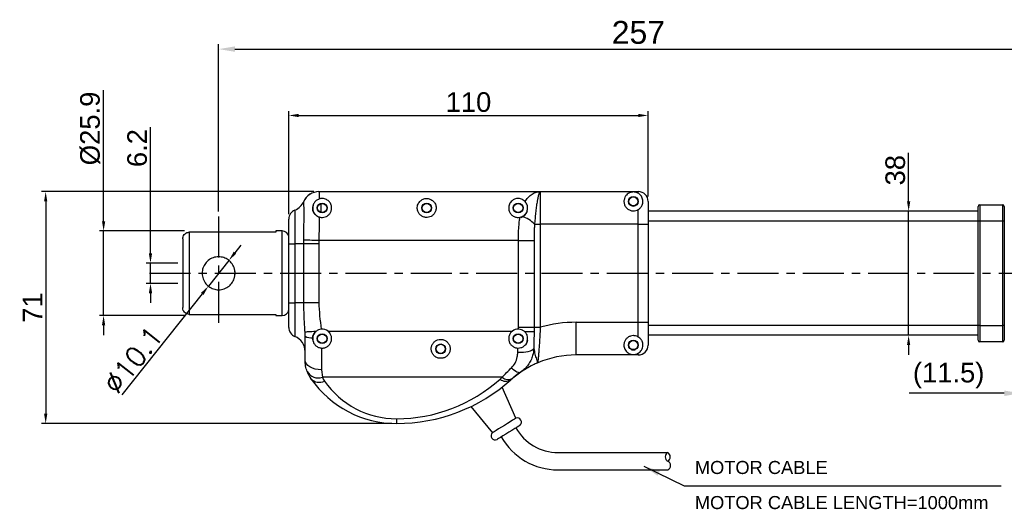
# Model space of a CAD drawing. Extents: x -901 to 3209, y -1525 to 2707.
# Tile 3 of 4: x -782 to -481, y 149 to 299. Entities that reach past the tile are written whole.
import ezdxf

# ---------------------------------------------------------------- set-up
doc = ezdxf.new("R2010")
doc.units = 0
doc.header["$LTSCALE"] = 10
doc.header["$MEASUREMENT"] = 0
doc.header["$PDMODE"] = 3
doc.linetypes.add('CENTER', pattern=[2, 1.25, -0.25, 0.25, -0.25])
doc.layers.get('0').update_dxf_attribs({"linetype": 'CONTINUOUS'})
doc.layers.get('DEFPOINTS').update_dxf_attribs({"linetype": 'CONTINUOUS'})
doc.layers.add('CE', color=2, linetype='CENTER')
doc.layers.add('DIM', color=4, linetype='CONTINUOUS')
doc.styles.add('CHINA', font='PMingLiU.ttf')
doc.styles.get("Standard").update_dxf_attribs({"font": 'ARIAL.TTF'})
doc.dimstyles.new('FU-2D', dxfattribs={"dimscale": 0, "dimtxt": 5, "dimasz": 5, "dimexe": 1.25, "dimexo": 0.625, "dimgap": 1, "dimtad": 1, "dimdec": 4, "dimtxsty": 'STANDARD', "dimcen": 2.5, "dimazin": 3, "dimtfac": 1, "dimtdec": 4, "dimtmove": 0, "dimatfit": 3, "dimtolj": 1, "dimtzin": 0})
doc.dimstyles.new('W_8', dxfattribs={"dimtxt": 8, "dimasz": 3, "dimexe": 3, "dimexo": 3, "dimgap": 2.5, "dimtad": 1, "dimdec": 3, "dimtxsty": 'STANDARD', "dimblk1": 'OPEN', "dimblk2": 'OPEN', "dimsah": 1, "dimcen": -2.5, "dimclrd": 256, "dimclre": 256, "dimclrt": 256, "dimazin": 3, "dimtfac": 0.8, "dimtmove": 0, "dimatfit": 3, "dimtolj": 1})

# ---------------------------------------------------------------- blocks, each defined once
blk = doc.blocks.new('*D27')
at = {"layer": 'DEFPOINTS', "color": 0}
for p in [(-589.7, 269.86), (-589.7, 243.53), (-699.7, 238.11)]:
    blk.add_point(p, dxfattribs=at)
at = {"layer": 'DIM', "color": 0}
for p, q in [((-699.7, 239.61), (-699.7, 271.16)), ((-696.7, 269.86), (-592.7, 269.86)), ((-589.7, 245.03), (-589.7, 271.16))]:
    blk.add_line(p, q, dxfattribs=at)
for points in [[(-696.7, 270.36), (-696.7, 269.36), (-699.7, 269.86)], [(-592.7, 270.36), (-592.7, 269.36), (-589.7, 269.86)]]:
    blk.add_solid(points, dxfattribs=at)
at = {"layer": 'DIM', "color": 0, "insert": (-644.7, 273.92), "char_height": 6, "attachment_point": 5}
blk.add_mtext('\\A1;110', dxfattribs=at)
blk = doc.blocks.new('*D28')
at = {"layer": 'DEFPOINTS', "color": 0}
for p in [(-732.18, 224.63), (-742.04, 218.43), (-732.18, 218.43)]:
    blk.add_point(p, dxfattribs=at)
at = {"layer": 'DIM', "color": 0}
for p, q in [((-742.04, 227.63), (-742.04, 266.31)), ((-733.68, 224.63), (-743.34, 224.63)), ((-742.04, 218.43), (-742.04, 224.63)), ((-733.68, 218.43), (-743.34, 218.43)), ((-742.04, 215.43), (-742.04, 212.43))]:
    blk.add_line(p, q, dxfattribs=at)
for points in [[(-742.54, 227.63), (-741.54, 227.63), (-742.04, 224.63)], [(-742.54, 215.43), (-741.54, 215.43), (-742.04, 218.43)]]:
    blk.add_solid(points, dxfattribs=at)
at = {"layer": 'DIM', "color": 0, "insert": (-746.11, 259.86), "char_height": 6, "attachment_point": 5, "rotation": 90}
blk.add_mtext('\\A1;6.2', dxfattribs=at)
blk = doc.blocks.new('*D29')
at = {"layer": 'DEFPOINTS', "color": 0}
for p in [(-690.52, 246.53), (-774.13, 175.53), (-666.7, 175.53)]:
    blk.add_point(p, dxfattribs=at)
at = {"layer": 'DIM', "color": 0}
for p, q in [((-692.02, 246.53), (-775.43, 246.53)), ((-774.13, 243.53), (-774.13, 178.53)), ((-668.2, 175.53), (-775.43, 175.53))]:
    blk.add_line(p, q, dxfattribs=at)
for points in [[(-774.63, 243.53), (-773.63, 243.53), (-774.13, 246.53)], [(-774.63, 178.53), (-773.63, 178.53), (-774.13, 175.53)]]:
    blk.add_solid(points, dxfattribs=at)
at = {"layer": 'DIM', "color": 0, "insert": (-778.15, 211.03), "char_height": 6, "attachment_point": 5, "rotation": 90}
blk.add_mtext('\\A1;71', dxfattribs=at)
blk = doc.blocks.new('*D30')
at = {"layer": 'DEFPOINTS', "color": 0}
for p in [(-730.18, 234.48), (-756.4, 208.58), (-730.18, 208.58)]:
    blk.add_point(p, dxfattribs=at)
at = {"layer": 'DIM', "color": 0}
for p, q in [((-756.4, 237.48), (-756.4, 277.56)), ((-731.68, 234.48), (-757.7, 234.48)), ((-756.4, 208.58), (-756.4, 234.48)), ((-731.68, 208.58), (-757.7, 208.58)), ((-756.4, 205.58), (-756.4, 202.58))]:
    blk.add_line(p, q, dxfattribs=at)
for points in [[(-756.9, 237.48), (-755.9, 237.48), (-756.4, 234.48)], [(-756.9, 205.58), (-755.9, 205.58), (-756.4, 208.58)]]:
    blk.add_solid(points, dxfattribs=at)
at = {"layer": 'DIM', "color": 0, "insert": (-760.47, 265.88), "char_height": 6, "attachment_point": 5, "rotation": 90}
blk.add_mtext('\\A1;{\\f????|b0|i0|c0|p54;%%c}25.9', dxfattribs=at)
blk = doc.blocks.new('*D31')
at = {"layer": 'DEFPOINTS', "color": 0}
for p in [(-509.57, 240.53), (-509.95, 202.53), (-509.57, 202.53)]:
    blk.add_point(p, dxfattribs=at)
at = {"layer": 'DIM', "color": 0}
for p, q in [((-509.95, 243.53), (-509.95, 258.39)), ((-511.07, 240.53), (-511.25, 240.53)), ((-509.95, 202.53), (-509.95, 240.53)), ((-511.07, 202.53), (-511.25, 202.53)), ((-509.95, 199.53), (-509.95, 196.53))]:
    blk.add_line(p, q, dxfattribs=at)
for points in [[(-510.45, 243.53), (-509.45, 243.53), (-509.95, 240.53)], [(-510.45, 199.53), (-509.45, 199.53), (-509.95, 202.53)]]:
    blk.add_solid(points, dxfattribs=at)
at = {"layer": 'DIM', "color": 0, "insert": (-514.02, 253.09), "char_height": 6, "attachment_point": 5, "rotation": 90}
blk.add_mtext('\\A1;38', dxfattribs=at)
blk = doc.blocks.new('*D37')
at = {"layer": 'DEFPOINTS', "color": 0}
for p in [(-718.04, 225.48), (-724.32, 217.57)]:
    blk.add_point(p, dxfattribs=at)
at = {"layer": 'DIM', "color": 0}
for p, q in [((-716.17, 227.83), (-714.3, 230.18)), ((-718.04, 225.48), (-724.32, 217.57)), ((-726.19, 215.22), (-750.77, 184.3))]:
    blk.add_line(p, q, dxfattribs=at)
for points in [[(-716.56, 228.14), (-715.78, 227.52), (-718.04, 225.48)], [(-726.58, 215.54), (-725.8, 214.91), (-724.32, 217.57)]]:
    blk.add_solid(points, dxfattribs=at)
at = {"layer": 'DIM', "color": 0, "insert": (-747.37, 195), "char_height": 6, "attachment_point": 5, "rotation": 51.5236}
blk.add_mtext('\\A1;{\\Ftxt,cns|c0;∅10.1}', dxfattribs=at)
blk = doc.blocks.new('*D45')
at = {"layer": 'DEFPOINTS', "color": 0}
for p in [(-475.66, 209.53), (-464.18, 204.15), (-475.66, 184.78)]:
    blk.add_point(p, dxfattribs=at)
at = {"layer": 'DIM', "color": 0}
for p, q in [((-475.66, 208.03), (-475.66, 183.28)), ((-464.18, 202.65), (-464.18, 183.28)), ((-480.66, 184.78), (-509.75, 184.78)), ((-464.18, 184.78), (-475.66, 184.78)), ((-459.18, 184.78), (-454.18, 184.78))]:
    blk.add_line(p, q, dxfattribs=at)
for points in [[(-480.66, 185.61), (-480.66, 183.95), (-475.66, 184.78)], [(-459.18, 185.61), (-459.18, 183.95), (-464.18, 184.78)]]:
    blk.add_solid(points, dxfattribs=at)
at = {"layer": 'DIM', "color": 0, "insert": (-497.7, 190.21), "char_height": 6, "attachment_point": 5}
blk.add_mtext('\\A1;(11.5)', dxfattribs=at)
blk = doc.blocks.new('*D46')
at = {"layer": 'DEFPOINTS', "color": 0}
for p in [(-464.18, 290.17), (-721.18, 238.9), (-464.18, 238.9)]:
    blk.add_point(p, dxfattribs=at)
at = {"layer": 'DIM', "color": 0}
for p, q in [((-721.18, 240.4), (-721.18, 291.67)), ((-716.18, 290.17), (-469.18, 290.17)), ((-464.18, 240.4), (-464.18, 291.67))]:
    blk.add_line(p, q, dxfattribs=at)
for points in [[(-716.18, 291.01), (-716.18, 289.34), (-721.18, 290.17)], [(-469.18, 291.01), (-469.18, 289.34), (-464.18, 290.17)]]:
    blk.add_solid(points, dxfattribs=at)
at = {"layer": 'DIM', "color": 0, "insert": (-592.68, 295.25), "char_height": 6, "attachment_point": 5}
blk.add_mtext('\\A1;{\\H1.167x;257}', dxfattribs=at)

msp = doc.modelspace()

# ---------------------------------------------------------------- linework, layer by layer
at = {"color": 7, "linetype": 'CONTINUOUS'}
for p, q in [((-690.518, 246.529), (-622.702, 246.529)), ((-622.702, 246.529), (-592.702, 246.529)), ((-622.702, 246.529), (-622.702, 236.529)), ((-594.741, 244.929), (-593.664, 244.929)), ((-592.702, 246.011), (-592.702, 246.529)), ((-695.11, 243.498), (-695.12, 243.529)), ((-589.702, 243.529), (-589.702, 236.529)), ((-488.661, 237.529), (-488.661, 242.029)), ((-488.161, 242.529), (-481.161, 242.529)), ((-488.161, 242.529), (-488.161, 237.529)), ((-481.161, 237.529), (-481.161, 242.529)), ((-480.661, 242.029), (-480.661, 237.529)), ((-697.827, 240.894), (-697.827, 230.529)), ((-628.923, 238.684), (-628.298, 238.882)), ((-592.702, 236.529), (-592.702, 241.047)), ((-488.661, 240.529), (-589.702, 240.529)), ((-699.702, 230.529), (-699.702, 238.113)), ((-624.46, 236.529), (-622.702, 236.529)), ((-592.702, 236.529), (-622.702, 236.529)), ((-622.702, 236.529), (-622.702, 204.989)), ((-592.702, 206.529), (-592.702, 236.529)), ((-592.702, 236.529), (-589.702, 236.529)), ((-488.661, 237.529), (-589.702, 237.529)), ((-589.702, 236.529), (-589.702, 206.529)), ((-488.661, 205.529), (-488.661, 237.529)), ((-488.161, 237.529), (-488.661, 237.529)), ((-488.161, 237.529), (-488.161, 205.529)), ((-481.161, 237.529), (-488.161, 237.529)), ((-481.161, 205.529), (-481.161, 237.529)), ((-480.661, 237.529), (-481.161, 237.529)), ((-480.661, 237.529), (-480.661, 205.529)), ((-703.682, 234.103), (-730.182, 234.103)), ((-730.182, 234.103), (-730.182, 208.956)), ((-703.682, 234.479), (-703.682, 234.103)), ((-701.682, 234.479), (-703.682, 234.479)), ((-701.682, 221.529), (-701.682, 234.479)), ((-699.702, 212.529), (-699.702, 230.529)), ((-699.702, 230.529), (-697.827, 230.529)), ((-699.682, 231.267), (-699.696, 231.529)), ((-699.682, 230.668), (-699.682, 231.267)), ((-697.827, 230.529), (-697.827, 212.529)), ((-695.12, 230.529), (-697.827, 230.529)), ((-695.12, 230.529), (-695.11, 231.708)), ((-695.12, 212.529), (-695.12, 230.529)), ((-690.537, 230.529), (-695.12, 230.529)), ((-690.518, 231.529), (-690.537, 230.529)), ((-690.537, 230.529), (-690.537, 212.529)), ((-629.411, 231.529), (-690.518, 231.529)), ((-629.411, 204.989), (-629.411, 231.529)), ((-629.411, 231.529), (-624.619, 231.529)), ((-624.619, 231.529), (-624.619, 204.989)), ((-701.682, 208.579), (-701.682, 221.529)), ((-721.422, 216.485), (-721.182, 216.479)), ((-721.182, 216.479), (-720.725, 216.5)), ((-699.702, 204.945), (-699.702, 212.529)), ((-699.702, 212.529), (-697.827, 212.529)), ((-699.696, 211.529), (-699.682, 211.791)), ((-699.682, 211.791), (-699.682, 212.391)), ((-695.12, 212.529), (-697.827, 212.529)), ((-697.827, 212.529), (-697.827, 202.164)), ((-690.537, 212.529), (-695.12, 212.529)), ((-730.182, 208.956), (-703.682, 208.956)), ((-703.682, 208.956), (-703.682, 208.579)), ((-703.682, 208.579), (-701.682, 208.579)), ((-629.415, 204.428), (-629.411, 204.989)), ((-629.411, 204.989), (-624.619, 204.989)), ((-624.619, 204.989), (-624.624, 203.667)), ((-624.619, 204.989), (-622.702, 204.989)), ((-611.711, 206.529), (-592.702, 206.529)), ((-611.711, 196.529), (-611.711, 206.529)), ((-592.702, 202.011), (-592.702, 206.529)), ((-592.702, 206.529), (-589.702, 206.529)), ((-589.702, 206.529), (-589.702, 199.529)), ((-488.661, 205.529), (-589.702, 205.529)), ((-488.661, 201.029), (-488.661, 205.529)), ((-488.161, 205.529), (-488.661, 205.529)), ((-488.161, 205.529), (-488.161, 200.529)), ((-488.161, 205.529), (-481.161, 205.529)), ((-481.161, 200.529), (-481.161, 205.529)), ((-480.661, 205.529), (-481.161, 205.529)), ((-480.661, 205.529), (-480.661, 201.029)), ((-694.702, 202.243), (-694.726, 203.513)), ((-694.702, 194.933), (-694.702, 202.243)), ((-687.696, 203.813), (-631.269, 203.813)), ((-488.661, 202.529), (-589.702, 202.529)), ((-481.161, 200.529), (-488.161, 200.529)), ((-689.702, 198.637), (-689.702, 191.973)), ((-629.604, 197.339), (-629.568, 198.63)), ((-592.702, 196.529), (-611.711, 196.529)), ((-594.741, 198.129), (-593.664, 198.129)), ((-592.702, 196.529), (-592.702, 197.047)), ((-689.702, 191.973), (-689.395, 189.671)), ((-628.673, 191.274), (-631.131, 189.396)), ((-634.368, 189.671), (-689.395, 189.671)), ((-630.203, 177.137), (-634.397, 186.646)), ((-644.005, 180.689), (-637.353, 172.704)), ((-666.702, 176.994), (-666.702, 175.529))]:
    msp.add_line(p, q, dxfattribs=at)
at = {"ltscale": 0.1}
for p, q in [((-617.297, 166.63), (-583.716, 166.631)), ((-617.297, 161.33), (-583.65, 161.337))]:
    msp.add_line(p, q, dxfattribs=at)
at = {"color": 7, "linetype": 'CONTINUOUS', "flags": 128}
for points in [[(-690.518, 231.529), (-691.243, 231.557), (-691.953, 231.585), (-692.633, 231.612), (-693.268, 231.636), (-693.845, 231.659), (-694.351, 231.678), (-694.776, 231.695), (-695.11, 231.708)], [(-691.388, 203.715), (-692.053, 203.675), (-692.668, 203.637), (-693.223, 203.604), (-693.704, 203.575), (-694.103, 203.551), (-694.41, 203.533), (-694.619, 203.52), (-694.726, 203.513)], [(-627.627, 203.758), (-627.103, 203.742), (-626.609, 203.727), (-626.152, 203.713), (-625.74, 203.701), (-625.376, 203.69), (-625.066, 203.68), (-624.815, 203.672), (-624.624, 203.667)], [(-629.604, 197.339), (-628.73, 197.336), (-627.883, 197.383), (-627.089, 197.478), (-626.373, 197.62), (-625.756, 197.802), (-625.258, 198.02), (-624.893, 198.267), (-624.674, 198.535)], [(-689.702, 191.973), (-690.678, 192.03), (-691.616, 192.198), (-692.48, 192.472), (-693.238, 192.84), (-693.86, 193.289), (-694.322, 193.8), (-694.606, 194.356), (-694.702, 194.933)], [(-631.5, 192.593), (-631.067, 192.186), (-630.642, 191.839), (-630.233, 191.557), (-629.847, 191.347), (-629.492, 191.212), (-629.174, 191.154), (-628.9, 191.175), (-628.673, 191.274)], [(-630.203, 177.137), (-630.306, 177.073), (-630.646, 176.862), (-631.198, 176.52), (-631.926, 176.068), (-632.781, 175.538), (-633.703, 174.967), (-634.631, 174.392)], [(-628.965, 174.947), (-629.017, 174.915), (-629.306, 174.735), (-629.829, 174.411), (-630.546, 173.967), (-631.405, 173.434), (-632.341, 172.854), (-633.286, 172.268)], [(-634.631, 174.392), (-635.5, 173.853), (-636.252, 173.386), (-636.836, 173.025), (-637.211, 172.792), (-637.352, 172.705), (-637.353, 172.704)], [(-633.286, 172.268), (-634.169, 171.72), (-634.925, 171.252), (-635.498, 170.897), (-635.844, 170.682), (-635.942, 170.621)]]:
    msp.add_lwpolyline(points, dxfattribs=at)
at = {"color": 7, "linetype": 'CONTINUOUS'}
for centre, radius in [((-594.202, 243.529), 1.5), ((-594.202, 243.529), 1.39), ((-689.482, 241.529), 1.5), ((-689.482, 241.529), 1.4), ((-657.482, 241.529), 1.5), ((-657.482, 241.529), 1.4), ((-629.482, 241.529), 1.5), ((-629.482, 241.529), 1.4), ((-689.482, 201.529), 1.5), ((-689.482, 201.529), 1.4), ((-629.482, 201.529), 1.5), ((-629.482, 201.529), 1.4), ((-653.202, 198.379), 1.5), ((-653.202, 198.379), 1.4), ((-594.202, 199.529), 1.5), ((-594.202, 199.529), 1.39)]:
    msp.add_circle(centre, radius, dxfattribs=at)
for centre, radius, start, end in [((-690.537, 241.529), 5, 90, 156.42182), ((-690.517, 241.533), 4.996, 90.01095, 156.83547), ((-592.702, 243.529), 3, 0, 90), ((-699.702, 245.529), 5, 292.02431, 336.42182), ((-689.482, 241.529), 3, 164.93512, 221.81031), ((-488.161, 242.029), 0.5, 90, 180), ((-481.161, 242.029), 0.5, 0, 90), ((-696.702, 238.113), 3, 112.02431, 180), ((-629.482, 241.529), 3, 286.91309, 340.52878), ((-630.102, 231.632), 7.47, 40.95723, 76.03056), ((-701.682, 232.479), 2, 8.13822, 90), ((-721.182, 221.529), 5.05, 340.03163, 19.13759), ((-701.682, 210.579), 2, 270, 351.86178), ((-611.711, 166.529), 40, 90, 105.94847), ((-696.702, 204.945), 3, 180, 247.97569), ((-699.702, 197.529), 5, 0, 67.97569), ((-692.729, 206.274), 4.488, 243.91437, 274.59028), ((-689.482, 201.529), 3, 138.18963, 195.06488), ((-689.482, 201.529), 2.9, 51.96921, 96.11534), ((-629.482, 201.529), 2.9, 88.66814, 128.03079), ((-629.482, 201.529), 3, 19.47122, 22.08613), ((-629.482, 201.529), 3, 318.18969, 337.91387), ((-629.482, 201.529), 3, 337.91387, 350.40593), ((-592.702, 199.529), 3, 270, 0), ((-488.161, 201.029), 0.5, 180, 270), ((-481.161, 201.029), 0.5, 270, 0), ((-611.711, 166.529), 30, 90, 113.11217), ((-611.711, 166.529), 30, 113.11217, 130.33978), ((-684.702, 194.933), 10, 200.19933, 214.83034), ((-690.631, 193.456), 3.982, 209.75278, 288.08091), ((-666.702, 207.458), 31.929, 214.83034, 270), ((-690.397, 191.668), 3.507, 224.21798, 296.97276), ((-684.702, 191.398), 5, 200.19933, 214.83034), ((-666.702, 203.922), 26.929, 214.83034, 270), ((-666.702, 224.494), 47.5, 270, 311.80184), ((-666.702, 228.029), 52.5, 270, 311.80184), ((-611.711, 162.994), 35, 130.33978, 131.80184), ((-633.235, 191.415), 2.949, 232.22947, 301.18527), ((-632.548, 191.904), 2.881, 230.81194, 299.45523), ((-611.711, 166.529), 30, 130.33978, 131.80184), ((-629.737, 175.955), 1.27, 307.42244, 111.54772), ((-636.502, 171.761), 1.27, 132.04556, 296.17084)]:
    msp.add_arc(centre, radius, start, end, dxfattribs=at)
at = {"ltscale": 0.1}
for radius, start in [(14.7, 208.97669), (20, 209.72436)]:
    msp.add_arc((-617.297, 181.33), radius, start, 270, dxfattribs=at)
for centre, radius, start, end in [((-582.917, 165.323), 1.532, 121.27683, 241.04067), ((-584.468, 165.292), 1.539, 301.71333, 60.60417), ((-584.32, 162.658), 1.481, 296.50486, 63.49514)]:
    msp.add_arc(centre, radius, start, end)
at = {"color": 7, "linetype": 'CONTINUOUS'}
for points, knots in [([(-690.38, 244.287), (-690.714, 244.134), (-691.381, 243.829), (-692.055, 242.987), (-692.424, 241.96), (-692.377, 240.841), (-691.94, 239.88), (-691.289, 239.216), (-690.751, 238.902), (-690.449, 238.796), (-690.386, 238.774)], [0, 0, 0, 0, 0.1378066, 0.2750916, 0.4305136, 0.6113251, 0.7813138, 0.8917226, 0.977331, 1, 1, 1, 1]), ([(-690.518, 246.529), (-690.494, 246.473), (-690.45, 246.37), (-690.407, 245.596), (-690.388, 244.828), (-690.381, 244.334), (-690.38, 244.287)], [0, 0, 0, 0, 0.357633, 0.6578226, 0.9667235, 1, 1, 1, 1]), ([(-690.386, 238.774), (-690.199, 238.724), (-689.73, 238.6), (-688.936, 238.638), (-688.111, 238.926), (-687.414, 239.437), (-686.887, 240.138), (-686.548, 241.09), (-686.578, 242.188), (-687.038, 243.214), (-687.717, 243.89), (-688.431, 244.256), (-688.988, 244.403), (-689.52, 244.442), (-689.983, 244.4), (-690.261, 244.321), (-690.38, 244.287)], [0, 0, 0, 0, 0.0456366, 0.1142331, 0.1812988, 0.2502555, 0.3247205, 0.4095459, 0.5358554, 0.6644282, 0.7822719, 0.8438325, 0.8927449, 0.9260026, 0.9682206, 1, 1, 1, 1]), ([(-657.482, 244.429), (-657.663, 244.419), (-658.075, 244.395), (-658.756, 244.17), (-659.554, 243.657), (-660.225, 242.731), (-660.47, 241.521), (-660.214, 240.384), (-659.637, 239.499), (-658.811, 238.883), (-657.855, 238.603), (-656.937, 238.636), (-656.111, 238.927), (-655.414, 239.437), (-654.887, 240.138), (-654.548, 241.09), (-654.578, 242.189), (-655.038, 243.213), (-655.717, 243.891), (-656.431, 244.254), (-656.988, 244.407), (-657.34, 244.423), (-657.482, 244.429)], [0, 0, 0, 0, 0.0247268, 0.0562032, 0.1074963, 0.1911745, 0.2771746, 0.3388154, 0.3894337, 0.440339, 0.4843748, 0.524552, 0.5638319, 0.6042195, 0.6478332, 0.6975147, 0.7714934, 0.8467978, 0.9158178, 0.9518735, 0.9805211, 1, 1, 1, 1]), ([(-627.322, 243.464), (-627.504, 243.641), (-627.824, 243.951), (-628.432, 244.255), (-628.988, 244.403), (-629.521, 244.443), (-630.075, 244.389), (-630.756, 244.173), (-631.554, 243.655), (-632.225, 242.731), (-632.47, 241.521), (-632.214, 240.384), (-631.637, 239.499), (-630.811, 238.883), (-629.855, 238.603), (-629.221, 238.626), (-628.929, 238.682), (-628.923, 238.684)], [0, 0, 0, 0, 0.0728306, 0.1276692, 0.1712406, 0.2008668, 0.2384749, 0.2863482, 0.3643625, 0.491632, 0.6224332, 0.7161855, 0.7931731, 0.8705967, 0.937573, 0.9986797, 1, 1, 1, 1]), ([(-627.322, 243.464), (-627.056, 243.885), (-626.518, 244.737), (-625.469, 245.701), (-624.195, 246.369), (-623.211, 246.528), (-622.709, 246.529), (-622.702, 246.529)], [0, 0, 0, 0, 0.2174446, 0.4397504, 0.7141876, 0.9960382, 1, 1, 1, 1]), ([(-622.702, 246.529), (-622.703, 246.529), (-622.766, 246.529), (-622.889, 246.452), (-623.085, 246.1), (-623.292, 245.464), (-623.489, 244.605), (-623.689, 243.518), (-623.89, 242.201), (-624.101, 240.524), (-624.287, 238.72), (-624.4, 237.37), (-624.453, 236.633), (-624.46, 236.529)], [0, 0, 0, 0, 0.0014578, 0.096709, 0.190082, 0.303928, 0.4177876, 0.4979393, 0.6216988, 0.7454782, 0.8631255, 0.9807736, 1, 1, 1, 1]), ([(-592.702, 246.011), (-592.763, 246.046), (-592.938, 246.146), (-593.211, 246.262), (-593.538, 246.357), (-593.8, 246.406), (-594.04, 246.426), (-594.208, 246.431), (-594.391, 246.425), (-594.701, 246.395), (-595.467, 246.214), (-596.21, 245.734), (-596.847, 244.823), (-597.125, 243.953), (-597.108, 242.964), (-596.742, 242.021), (-596.102, 241.268), (-595.268, 240.774), (-594.336, 240.586), (-593.441, 240.677), (-592.941, 240.928), (-592.702, 241.047)], [0, 0, 0, 0, 0.0232777, 0.0676026, 0.0971827, 0.126914, 0.1381081, 0.1472291, 0.1572999, 0.1713348, 0.2142318, 0.3869679, 0.4741175, 0.5609938, 0.6470898, 0.7188956, 0.7795582, 0.8404166, 0.8964681, 0.9506782, 1, 1, 1, 1]), ([(-592.702, 241.047), (-592.476, 241.214), (-591.95, 241.603), (-591.427, 242.49), (-591.213, 243.609), (-591.53, 244.908), (-592.206, 245.691), (-592.619, 245.957), (-592.702, 246.011)], [0, 0, 0, 0, 0.1073716, 0.2492754, 0.463403, 0.6844998, 0.9360752, 1, 1, 1, 1]), ([(-695.11, 231.708), (-695.101, 232.287), (-695.082, 233.51), (-695.06, 235.335), (-695.04, 237.581), (-695.032, 239.829), (-695.039, 241.558), (-695.055, 242.594), (-695.076, 243.266), (-695.098, 243.417), (-695.11, 243.498)], [0, 0, 0, 0, 0.09556893, 0.20160427, 0.31030899, 0.49992362, 0.65821414, 0.76426328, 0.87298506, 1, 1, 1, 1]), ([(-689.832, 240.173), (-689.826, 240.527), (-689.819, 240.987), (-689.817, 241.952), (-689.827, 242.517), (-689.848, 242.864), (-689.849, 242.88)], [0, 0, 0, 0, 0.3110557, 0.4044288, 0.9724012, 1, 1, 1, 1]), ([(-628.298, 238.882), (-628.019, 239.043), (-627.389, 239.407), (-626.805, 240.267), (-626.514, 241.342), (-626.658, 242.535), (-627.1, 243.153), (-627.322, 243.464)], [0, 0, 0, 0, 0.1551251, 0.3492116, 0.5465296, 0.7715851, 1, 1, 1, 1]), ([(-690.386, 238.774), (-690.387, 238.693), (-690.396, 237.884), (-690.418, 236.242), (-690.46, 233.871), (-690.499, 232.273), (-690.518, 231.529)], [0, 0, 0, 0, 0.0362922, 0.3656798, 0.7046022, 1, 1, 1, 1]), ([(-629.411, 231.529), (-629.41, 231.775), (-629.406, 232.819), (-629.36, 234.655), (-629.233, 236.439), (-629.078, 237.77), (-628.981, 238.341), (-628.923, 238.684)], [0, 0, 0, 0, 0.0985815, 0.4191126, 0.7395794, 0.8436178, 1, 1, 1, 1]), ([(-624.46, 236.529), (-624.484, 236.222), (-624.521, 235.758), (-624.595, 234.259), (-624.617, 232.896), (-624.619, 231.693), (-624.619, 231.529)], [0, 0, 0, 0, 0.1860217, 0.2815511, 0.9022087, 1, 1, 1, 1]), ([(-732.182, 232.031), (-732.159, 232.271), (-732.113, 232.751), (-731.748, 233.387), (-731.215, 233.852), (-730.658, 234.075), (-730.307, 234.095), (-730.182, 234.103)], [0, 0, 0, 0, 0.2250384, 0.4502865, 0.6699282, 0.8821294, 1, 1, 1, 1]), ([(-732.182, 232.031), (-732.182, 231.845), (-732.182, 231.474), (-732.182, 230.59), (-732.182, 229.474), (-732.182, 228.115), (-732.182, 226.577), (-732.182, 224.925), (-732.182, 223.229), (-732.182, 221.529), (-732.182, 219.83), (-732.182, 218.133), (-732.182, 216.481), (-732.182, 214.942), (-732.182, 213.59), (-732.182, 212.085), (-732.182, 211.446), (-732.182, 211.027)], [0, 0, 0, 0, 0.0608811, 0.1217527, 0.1854872, 0.2500961, 0.3147049, 0.3784394, 0.4404939, 0.5001878, 0.5598816, 0.6219361, 0.6856706, 0.7502794, 0.8148883, 0.8786228, 1, 1, 1, 1]), ([(-716.132, 221.529), (-716.184, 220.984), (-716.287, 219.895), (-717.089, 218.432), (-718.297, 217.266), (-719.869, 216.55), (-721.572, 216.404), (-723.168, 216.796), (-724.556, 217.653), (-725.639, 218.95), (-726.153, 220.34), (-726.281, 221.769), (-726.053, 223.164), (-725.282, 224.626), (-724.066, 225.792), (-722.496, 226.508), (-720.792, 226.654), (-719.197, 226.262), (-717.807, 225.405), (-716.731, 224.108), (-716.197, 222.718), (-716.149, 221.831), (-716.132, 221.529)], [0, 0, 0, 0, 0.0510124, 0.1019449, 0.154977, 0.2101919, 0.2629647, 0.3123041, 0.3626521, 0.4166783, 0.4716329, 0.5, 0.5510124, 0.6019449, 0.654977, 0.7101919, 0.7629647, 0.8123041, 0.8626521, 0.9166783, 0.9716329, 1, 1, 1, 1]), ([(-730.182, 208.956), (-730.402, 208.977), (-730.842, 209.021), (-731.429, 209.36), (-731.88, 209.862), (-732.141, 210.447), (-732.17, 210.851), (-732.182, 211.027)], [0, 0, 0, 0, 0.2060434, 0.4120053, 0.6203268, 0.834485, 1, 1, 1, 1]), ([(-694.726, 203.513), (-694.819, 204.968), (-695.009, 207.906), (-695.083, 210.978), (-695.12, 212.529)], [0, 0, 0, 0, 0.4950628, 1, 1, 1, 1]), ([(-690.537, 212.529), (-690.458, 211.175), (-690.298, 208.461), (-689.96, 205.764), (-689.791, 204.413)], [0, 0, 0, 0, 0.4989924, 1, 1, 1, 1]), ([(-622.702, 204.989), (-622.736, 204.365), (-622.803, 203.115), (-622.914, 201.29), (-623.03, 199.567), (-623.146, 197.992), (-623.258, 196.618), (-623.356, 195.505), (-623.431, 194.703), (-623.479, 194.208), (-623.485, 194.149), (-623.487, 194.121)], [0, 0, 0, 0, 0.114705, 0.2294238, 0.3443498, 0.45926, 0.5733099, 0.6872954, 0.7948435, 0.9023197, 1, 1, 1, 1]), ([(-691.388, 203.715), (-691.62, 203.468), (-692.082, 202.974), (-692.318, 202.254), (-692.363, 201.855), (-692.37, 201.8)], [0, 0, 0, 0, 0.4624104, 0.9252413, 1, 1, 1, 1]), ([(-689.791, 204.413), (-690.089, 204.355), (-690.685, 204.242), (-691.154, 203.89), (-691.388, 203.715)], [0, 0, 0, 0, 0.5013086, 1, 1, 1, 1]), ([(-689.702, 198.637), (-689.524, 198.634), (-689.03, 198.623), (-688.235, 198.856), (-687.438, 199.397), (-686.851, 200.184), (-686.551, 201.136), (-686.592, 202.134), (-686.956, 203.098), (-687.444, 203.57), (-687.696, 203.813)], [0, 0, 0, 0, 0.0720207, 0.1993279, 0.3276432, 0.4597981, 0.5944973, 0.728354, 0.8598634, 1, 1, 1, 1]), ([(-631.269, 203.813), (-631.277, 203.807), (-631.54, 203.599), (-631.988, 203.096), (-632.363, 202.184), (-632.418, 201.202), (-632.149, 200.256), (-631.578, 199.444), (-630.764, 198.866), (-630.043, 198.656), (-629.642, 198.634), (-629.568, 198.63)], [0, 0, 0, 0, 0.0044495, 0.1413817, 0.2778169, 0.4137868, 0.5507243, 0.6900289, 0.8306071, 0.9688833, 1, 1, 1, 1]), ([(-629.568, 198.63), (-629.251, 198.651), (-628.616, 198.693), (-627.753, 199.14), (-627.066, 199.826), (-626.643, 200.713), (-626.539, 201.65), (-626.714, 202.523), (-627.084, 203.239), (-627.464, 203.602), (-627.627, 203.758)], [0, 0, 0, 0, 0.1298643, 0.2595643, 0.393562, 0.5303805, 0.6562569, 0.7737698, 0.902645, 1, 1, 1, 1]), ([(-627.627, 203.758), (-627.878, 203.932), (-628.36, 204.265), (-629.018, 204.412), (-629.361, 204.426), (-629.415, 204.428)], [0, 0, 0, 0, 0.4779126, 0.9177115, 1, 1, 1, 1]), ([(-624.624, 203.667), (-624.628, 203.208), (-624.637, 202.096), (-624.655, 200.353), (-624.668, 199.145), (-624.674, 198.535)], [0, 0, 0, 0, 0.25801499, 0.62499364, 1, 1, 1, 1]), ([(-592.702, 202.011), (-592.845, 202.088), (-593.252, 202.308), (-593.785, 202.419), (-594.446, 202.438), (-595.104, 202.334), (-595.905, 201.93), (-596.538, 201.319), (-596.998, 200.487), (-597.181, 199.393), (-596.852, 198.082), (-596.118, 197.266), (-595.412, 196.88), (-595.018, 196.739), (-594.735, 196.674), (-594.486, 196.641), (-594.307, 196.629), (-594.136, 196.629), (-593.96, 196.637), (-593.605, 196.678), (-593.184, 196.792), (-592.869, 196.959), (-592.702, 197.047)], [0, 0, 0, 0, 0.03024889, 0.08647728, 0.09643735, 0.1509245, 0.20538164, 0.26068193, 0.31968791, 0.40287706, 0.51871285, 0.68877836, 0.75178833, 0.78896805, 0.82188685, 0.8349397, 0.84813973, 0.85680698, 0.86544606, 0.88151507, 0.93739609, 1, 1, 1, 1]), ([(-592.702, 197.047), (-592.342, 197.332), (-591.616, 197.906), (-591.193, 199.38), (-591.423, 200.562), (-591.924, 201.38), (-592.378, 201.805), (-592.648, 201.977), (-592.702, 202.011)], [0, 0, 0, 0, 0.2684546, 0.5406642, 0.7525903, 0.8799926, 0.9761034, 1, 1, 1, 1]), ([(-692.37, 201.8), (-692.377, 201.652), (-692.398, 201.206), (-692.226, 200.459), (-691.763, 199.658), (-691.051, 199.028), (-690.31, 198.711), (-689.843, 198.654), (-689.702, 198.637)], [0, 0, 0, 0, 0.0971664, 0.2934204, 0.4867585, 0.693923, 0.9081982, 1, 1, 1, 1]), ([(-653.202, 201.279), (-653.526, 201.247), (-654.173, 201.184), (-655.034, 200.693), (-655.69, 199.973), (-656.073, 199.075), (-656.144, 198.098), (-655.886, 197.134), (-655.305, 196.294), (-654.46, 195.699), (-653.488, 195.439), (-652.54, 195.507), (-651.692, 195.85), (-650.978, 196.441), (-650.463, 197.265), (-650.244, 198.259), (-650.384, 199.288), (-650.868, 200.196), (-651.613, 200.868), (-652.434, 201.227), (-652.98, 201.264), (-653.202, 201.279)], [0, 0, 0, 0, 0.0521308, 0.1042617, 0.1564037, 0.2088344, 0.262314, 0.3177857, 0.3752766, 0.4326283, 0.4863302, 0.5355975, 0.5835794, 0.6339708, 0.6884952, 0.7459936, 0.8033644, 0.8585326, 0.9117261, 0.9640423, 1, 1, 1, 1]), ([(-631.5, 192.593), (-631.101, 193.056), (-630.275, 194.013), (-629.733, 195.697), (-629.642, 196.856), (-629.604, 197.339)], [0, 0, 0, 0, 0.3530458, 0.7307527, 1, 1, 1, 1]), ([(-624.674, 198.535), (-624.766, 197.793), (-624.924, 196.518), (-625.584, 194.834), (-626.383, 193.471), (-627.404, 192.244), (-628.246, 191.6), (-628.673, 191.274)], [0, 0, 0, 0, 0.2547065, 0.4371999, 0.6247709, 0.8097581, 1, 1, 1, 1]), ([(-624.674, 198.535), (-624.581, 197.908), (-624.393, 196.65), (-623.879, 195.197), (-623.593, 194.42), (-623.501, 194.16), (-623.488, 194.121), (-623.487, 194.121), (-623.487, 194.121)], [0, 0, 0, 0, 0.26806049, 0.53746731, 0.80545675, 0.90120138, 0.99799356, 1, 1, 1, 1]), ([(-694.087, 191.48), (-694.263, 192.026), (-694.618, 193.134), (-694.674, 194.328), (-694.702, 194.933)], [0, 0, 0, 0, 0.49300972, 1, 1, 1, 1]), ([(-623.487, 194.121), (-623.492, 194.119), (-623.498, 194.117), (-623.505, 194.114), (-623.508, 194.112), (-623.522, 194.107), (-623.535, 194.101), (-623.551, 194.094), (-623.591, 194.077), (-623.637, 194.057), (-623.773, 193.998), (-624.096, 193.855), (-624.751, 193.552), (-625.657, 193.098), (-626.604, 192.579), (-627.45, 192.075), (-628.119, 191.648), (-628.49, 191.399), (-628.639, 191.297), (-628.673, 191.274)], [0, 0, 0, 0, 0.00160077, 0.00196404, 0.00226674, 0.00255703, 0.00640284, 0.0067158, 0.00782002, 0.01943549, 0.02170454, 0.05302262, 0.12845337, 0.25498346, 0.41347538, 0.57761184, 0.75889837, 0.94436046, 1, 1, 1, 1]), ([(-634.368, 189.671), (-633.935, 190.151), (-633.064, 191.117), (-632.024, 192.099), (-631.5, 192.593)], [0, 0, 0, 0, 0.4965269, 1, 1, 1, 1])]:
    msp.add_open_spline(points, degree=3, knots=knots, dxfattribs=at)
at = {"layer": 'CE'}
for p, q in [((-721.18, 238.903), (-721.18, 204.152)), ((-742.338, 221.528), (-445.794, 221.528))]:
    msp.add_line(p, q, dxfattribs=at)

# ---------------------------------------------------------------- texts
at = {"layer": 'DIM', "char_height": 4, "width": 126.3105, "attachment_point": 1, "style": 'CHINA'}
for s, insert in [('{\\fArial|b0|i0|c0|p34;MOTOR\\fArial|b0|i0|c136|p34; \\fArial|b0|i0|c0|p34;CABLE\\fArial|b0|i0|c136|p34; }', (-575.393, 164.063)), ('{\\fArial|b0|i0|c0|p34;MOTOR\\fArial|b0|i0|c136|p34; \\fArial|b0|i0|c0|p34;CABLE\\fArial|b0|i0|c136|p34; \\fArial|b0|i0|c0|p34;LENGTH=1000mm}', (-575.393, 153.323))]:
    msp.add_mtext(s, dxfattribs=dict(at, insert=insert))

# ---------------------------------------------------------------- dimensions: what is measured, and where the dimension line sits
at = {"layer": 'DIM'}
for base, p1, p2, text, picture, middle in [((-464.18, 290.172), (-721.18, 238.903), (-464.18, 238.903), '{\\H1.167x;<>}', '*D46', (-592.68, 295.247)), ((-475.661, 184.779), (-464.18, 204.152), (-475.661, 209.529), '(<>)', '*D45', (-497.704, 190.212))]:
    dim = msp.add_linear_dim(base=base, p1=p1, p2=p2, text=text, dimstyle='FU-2D', override={"dimscale": 1, "dimtxt": 6, "dimexe": 1.5, "dimexo": 1.5, "dimgap": 1.5, "dimdec": 1, "dimtp": 0.2, "dimtfac": 0.6, "dimtdec": 1, "dimtmove": 0, "dimatfit": 0}, dxfattribs=at)
    dim.commit()
    dim.dimension.update_dxf_attribs({"geometry": picture, "text_midpoint": middle})
dim = msp.add_linear_dim(base=(-756.402, 208.579), p1=(-730.182, 234.479), p2=(-730.182, 208.579), angle=90, text='{\\f????|b0|i0|c0|p54;%%c}<>', dimstyle='FU-2D', override={"dimscale": 1, "dimtxt": 6, "dimasz": 3, "dimexe": 1.3, "dimexo": 1.5, "dimdec": 2, "dimtp": 0.2, "dimtfac": 0.6, "dimtdec": 2, "dimtmove": 0, "dimatfit": 0}, dxfattribs=at)
dim.commit()
dim.dimension.update_dxf_attribs({"geometry": '*D30', "text_midpoint": (-756.402, 265.876), "dimtype": 160})
dim = msp.add_linear_dim(base=(-589.702, 269.861), p1=(-699.702, 238.113), p2=(-589.702, 243.529), dimstyle='FU-2D', override={"dimscale": 1, "dimtxt": 6, "dimasz": 3, "dimexe": 1.3, "dimexo": 1.5, "dimdec": 2, "dimtp": 0.2, "dimtfac": 0.6, "dimtdec": 2, "dimtmove": 0, "dimatfit": 0}, dxfattribs=at)
dim.commit()
dim.dimension.update_dxf_attribs({"geometry": '*D27', "text_midpoint": (-644.702, 269.861), "dimtype": 160})
for base, p1, p2, picture, middle in [((-742.045, 218.429), (-732.182, 224.629), (-732.182, 218.429), '*D28', (-742.045, 259.865)), ((-509.954, 202.53), (-509.572, 240.53), (-509.572, 202.53), '*D31', (-509.954, 253.088)), ((-774.134, 175.529), (-690.518, 246.529), (-666.702, 175.529), '*D29', (-774.134, 211.029))]:
    dim = msp.add_linear_dim(base=base, p1=p1, p2=p2, angle=90, dimstyle='FU-2D', override={"dimscale": 1, "dimtxt": 6, "dimasz": 3, "dimexe": 1.3, "dimexo": 1.5, "dimdec": 2, "dimtp": 0.2, "dimtfac": 0.6, "dimtdec": 2, "dimtmove": 0, "dimatfit": 0}, dxfattribs=at)
    dim.commit()
    dim.dimension.update_dxf_attribs({"geometry": picture, "text_midpoint": middle, "dimtype": 160})
dim = msp.add_diameter_dim_2p(p1=(-718.037, 225.482), p2=(-724.323, 217.573), text='{\\Ftxt,cns|c0;<>}', dimstyle='FU-2D', override={"dimscale": 1, "dimtxt": 6, "dimasz": 3, "dimexe": 1.3, "dimexo": 1.5, "dimdec": 2, "dimtp": 0.2, "dimtfac": 0.6, "dimtdec": 2, "dimtmove": 0, "dimatfit": 0}, dxfattribs=at)
dim.commit()
dim.dimension.update_dxf_attribs({"geometry": '*D37', "text_midpoint": (-744.238, 192.515), "dimtype": 163})

# ---------------------------------------------------------------- leaders
msp.add_leader([(-590.98, 162.47), (-578.695, 156.477), (-481.655, 156.477)], dimstyle='W_8', override={"dimtxt": 5, "dimasz": 5, "dimexe": 1.5, "dimexo": 1.5, "dimgap": 1.5, "dimtp": 0.2, "dimtdec": 3}, dxfattribs=at)

doc.saveas('drawing.dxf')
